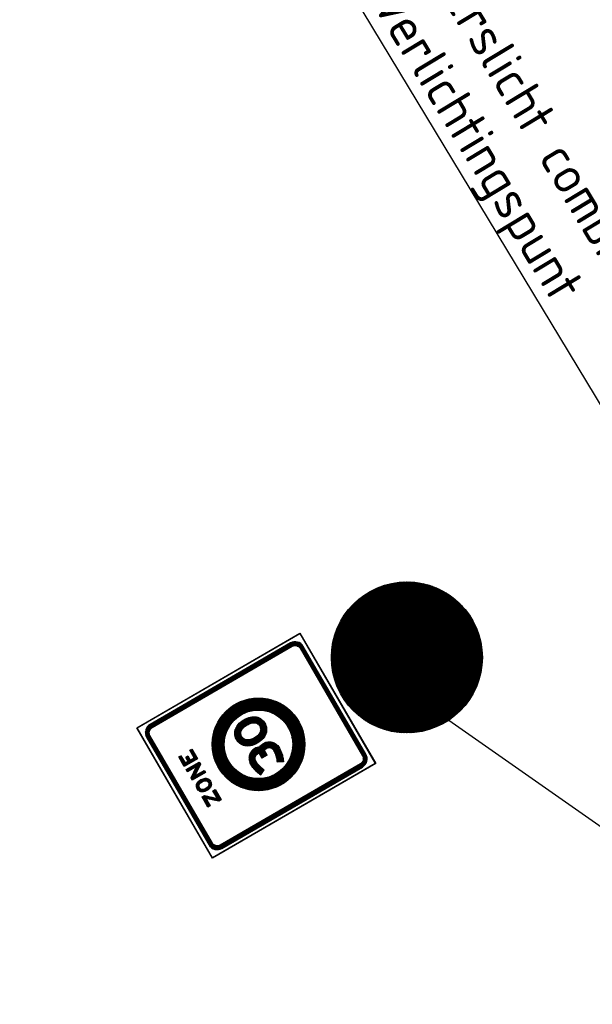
# Model space of a CAD drawing. Header units: metres. Extents: x 197458 to 198063, y 355297 to 355533.
# Tile 7 of 16: x 197515 to 197522.58, y 355348.26 to 355361.3. Entities that reach past the tile are written whole.
import ezdxf
from ezdxf import colors
from ezdxf.entities.mleader import LeaderData, LeaderLine
from ezdxf.math import Vec2, Vec3

# ---------------------------------------------------------------- set-up
doc = ezdxf.new("R2010")
doc.units = ezdxf.units.M
doc.layers.add('X-XX-AL-T25', color=7, linetype='Continuous', lineweight=25)
doc.layers.add('Z_WEG_Z_VERKEERSB', color=7, linetype='Continuous')
doc.styles.add('NLCS-ISO-M200-T25', font='NLCS-ISO.ttf', dxfattribs={"height": 0.5})
pattern_1 = [(120.1086067, (197772.341971, 355454.606232), (-0.01081345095, -0.00627050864), [])]

# ---------------------------------------------------------------- blocks, each defined once
blk = doc.blocks.new('*X32')
at = {"color": 0}
for p, q in [((1.3256, 0.4625), (1.7055, 0.4625)), ((1.3416, 0.4688), (1.6895, 0.4688)), ((1.3594, 0.475), (1.6717, 0.475)), ((1.3799, 0.4813), (1.6512, 0.4813)), ((1.4045, 0.4875), (1.6267, 0.4875)), ((1.4367, 0.4938), (1.5944, 0.4938)), ((1.2074, 0.3937), (1.8237, 0.3937)), ((1.2156, 0.4), (1.8156, 0.4)), ((1.2241, 0.4062), (1.807, 0.4062)), ((1.233, 0.4125), (1.7981, 0.4125)), ((1.2423, 0.4188), (1.7888, 0.4188)), ((1.2522, 0.425), (1.7789, 0.425)), ((1.2625, 0.4313), (1.7686, 0.4313)), ((1.2735, 0.4375), (1.7576, 0.4375)), ((1.2852, 0.4437), (1.746, 0.4437)), ((1.2976, 0.45), (1.7335, 0.45)), ((1.311, 0.4562), (1.7201, 0.4562)), ((1.141, 0.3312), (1.3426, 0.3312)), ((1.1466, 0.3375), (1.3551, 0.3375)), ((1.1525, 0.3438), (1.3693, 0.3438)), ((1.1585, 0.35), (1.3852, 0.35)), ((1.1647, 0.3563), (1.4035, 0.3563)), ((1.1712, 0.3625), (1.4262, 0.3625)), ((1.1779, 0.3688), (1.4578, 0.3688)), ((1.1848, 0.375), (1.8463, 0.375)), ((1.1921, 0.3812), (1.839, 0.3812)), ((1.1996, 0.3875), (1.8315, 0.3875)), ((1.5702, 0.3688), (1.8532, 0.3688)), ((1.6018, 0.3625), (1.8599, 0.3625)), ((1.6245, 0.3563), (1.8664, 0.3563)), ((1.6428, 0.35), (1.8726, 0.35)), ((1.6587, 0.3438), (1.8786, 0.3438)), ((1.6723, 0.3375), (1.8845, 0.3375)), ((1.6854, 0.3312), (1.8901, 0.3312)), ((1.09, 0.2625), (1.2488, 0.2625)), ((1.0939, 0.2687), (1.2553, 0.2687)), ((1.098, 0.275), (1.2618, 0.275)), ((1.1022, 0.2812), (1.2689, 0.2812)), ((1.1065, 0.2875), (1.2761, 0.2875)), ((1.1109, 0.2938), (1.284, 0.2938)), ((1.1156, 0.3), (1.2921, 0.3)), ((1.1203, 0.3063), (1.301, 0.3063)), ((1.1252, 0.3125), (1.3102, 0.3125)), ((1.1303, 0.3187), (1.3201, 0.3187)), ((1.1356, 0.325), (1.331, 0.325)), ((1.6967, 0.325), (1.8955, 0.325)), ((1.7079, 0.3187), (1.9008, 0.3187)), ((1.7174, 0.3125), (1.9059, 0.3125)), ((1.7269, 0.3063), (1.9108, 0.3063)), ((1.729, 0.2625), (1.9411, 0.2625)), ((1.7352, 0.2687), (1.9372, 0.2687)), ((1.7356, 0.3), (1.9156, 0.3)), ((1.7415, 0.275), (1.9331, 0.275)), ((1.7437, 0.2938), (1.9202, 0.2938)), ((1.7477, 0.2812), (1.929, 0.2812)), ((1.7518, 0.2875), (1.9246, 0.2875)), ((1.0573, 0.2), (1.1989, 0.2)), ((1.0601, 0.2062), (1.2029, 0.2062)), ((1.063, 0.2125), (1.2072, 0.2125)), ((1.0659, 0.2188), (1.2116, 0.2188)), ((1.069, 0.225), (1.2163, 0.225)), ((1.0722, 0.2313), (1.2211, 0.2313)), ((1.0756, 0.2375), (1.2261, 0.2375)), ((1.079, 0.2437), (1.2315, 0.2437)), ((1.0825, 0.25), (1.2369, 0.25)), ((1.0862, 0.2562), (1.2429, 0.2562)), ((1.6665, 0.2), (1.7625, 0.2)), ((1.6727, 0.2062), (1.7687, 0.2062)), ((1.679, 0.2125), (1.775, 0.2125)), ((1.6852, 0.2188), (1.7812, 0.2188)), ((1.6915, 0.225), (1.7875, 0.225)), ((1.6977, 0.2313), (1.7937, 0.2313)), ((1.704, 0.2375), (1.8, 0.2375)), ((1.7102, 0.2437), (1.9521, 0.2437)), ((1.7165, 0.25), (1.9486, 0.25)), ((1.7227, 0.2562), (1.9449, 0.2562)), ((1.8018, 0.2375), (1.9555, 0.2375)), ((1.8067, 0.2313), (1.9589, 0.2313)), ((1.8115, 0.225), (1.9621, 0.225)), ((1.8163, 0.2188), (1.9652, 0.2188)), ((1.8207, 0.2125), (1.9682, 0.2125)), ((1.8248, 0.2062), (1.971, 0.2062)), ((1.8289, 0.2), (1.9738, 0.2)), ((1.0331, 0.1313), (1.1646, 0.1313)), ((1.0348, 0.1375), (1.167, 0.1375)), ((1.0367, 0.1437), (1.1695, 0.1437)), ((1.0386, 0.15), (1.1723, 0.15)), ((1.0406, 0.1562), (1.175, 0.1562)), ((1.0427, 0.1625), (1.178, 0.1625)), ((1.0449, 0.1688), (1.1811, 0.1688)), ((1.0472, 0.175), (1.1843, 0.175)), ((1.0496, 0.1812), (1.1877, 0.1812)), ((1.052, 0.1875), (1.1913, 0.1875)), ((1.0546, 0.1938), (1.195, 0.1938)), ((1.5977, 0.1313), (1.6937, 0.1313)), ((1.604, 0.1375), (1.7, 0.1375)), ((1.6102, 0.1437), (1.7062, 0.1437)), ((1.6165, 0.15), (1.7125, 0.15)), ((1.6227, 0.1562), (1.7187, 0.1562)), ((1.629, 0.1625), (1.725, 0.1625)), ((1.6352, 0.1688), (1.7312, 0.1688)), ((1.6415, 0.175), (1.7375, 0.175)), ((1.6477, 0.1812), (1.7437, 0.1812)), ((1.654, 0.1875), (1.75, 0.1875)), ((1.6602, 0.1938), (1.7562, 0.1938)), ((1.833, 0.1938), (1.9765, 0.1938)), ((1.8366, 0.1875), (1.9791, 0.1875)), ((1.84, 0.1812), (1.9815, 0.1812)), ((1.8435, 0.175), (1.9839, 0.175)), ((1.8469, 0.1688), (1.9862, 0.1688)), ((1.8498, 0.1625), (1.9884, 0.1625)), ((1.8527, 0.1562), (1.9905, 0.1562)), ((1.8555, 0.15), (1.9925, 0.15)), ((1.8584, 0.1437), (1.9944, 0.1437)), ((1.8609, 0.1375), (1.9963, 0.1375)), ((1.8633, 0.1313), (1.998, 0.1313)), ((1.0203, 0.0688), (1.147, 0.0688)), ((1.0212, 0.075), (1.1482, 0.075)), ((1.0222, 0.0813), (1.1496, 0.0813)), ((1.0233, 0.0875), (1.151, 0.0875)), ((1.0244, 0.0938), (1.1526, 0.0938)), ((1.0257, 0.1), (1.1543, 0.1)), ((1.027, 0.1062), (1.1561, 0.1062)), ((1.0284, 0.1125), (1.158, 0.1125)), ((1.0299, 0.1187), (1.1601, 0.1187)), ((1.0314, 0.125), (1.1622, 0.125)), ((1.5352, 0.0688), (1.6312, 0.0688)), ((1.5415, 0.075), (1.6375, 0.075)), ((1.5477, 0.0813), (1.6437, 0.0813)), ((1.554, 0.0875), (1.65, 0.0875)), ((1.5602, 0.0938), (1.6562, 0.0938)), ((1.5665, 0.1), (1.6625, 0.1)), ((1.5727, 0.1062), (1.6687, 0.1062)), ((1.579, 0.1125), (1.675, 0.1125)), ((1.5852, 0.1187), (1.6812, 0.1187)), ((1.5915, 0.125), (1.6875, 0.125)), ((1.8657, 0.125), (1.9997, 0.125)), ((1.8678, 0.1187), (2.0012, 0.1187)), ((1.8699, 0.1125), (2.0027, 0.1125)), ((1.8719, 0.1062), (2.0041, 0.1062)), ((1.8736, 0.1), (2.0055, 0.1)), ((1.8753, 0.0938), (2.0067, 0.0938)), ((1.8769, 0.0875), (2.0078, 0.0875)), ((1.8783, 0.0813), (2.0089, 0.0813)), ((1.8798, 0.075), (2.0099, 0.075)), ((1.881, 0.0688), (2.0108, 0.0688)), ((1.0156, 0.0063), (1.1406, 0.0063)), ((1.0156, 0), (1.1405, 0)), ((1.0157, 0.0125), (1.1408, 0.0125)), ((1.0159, 0.0187), (1.141, 0.0187)), ((1.0162, 0.025), (1.1414, 0.025)), ((1.0165, 0.0312), (1.1419, 0.0312)), ((1.017, 0.0375), (1.1424, 0.0375)), ((1.0175, 0.0437), (1.1432, 0.0437)), ((1.0181, 0.05), (1.1439, 0.05)), ((1.0187, 0.0563), (1.1448, 0.0563)), ((1.0195, 0.0625), (1.1459, 0.0625)), ((1.4665, 0), (1.5625, 0)), ((1.4727, 0.0063), (1.5687, 0.0063)), ((1.479, 0.0125), (1.575, 0.0125)), ((1.4852, 0.0187), (1.5812, 0.0187)), ((1.4915, 0.025), (1.5875, 0.025)), ((1.4977, 0.0312), (1.5937, 0.0312)), ((1.504, 0.0375), (1.6, 0.0375)), ((1.5102, 0.0437), (1.6062, 0.0437)), ((1.5165, 0.05), (1.6125, 0.05)), ((1.5227, 0.0563), (1.6187, 0.0563)), ((1.529, 0.0625), (1.625, 0.0625)), ((1.8821, 0.0625), (2.0116, 0.0625)), ((1.8831, 0.0563), (2.0124, 0.0563)), ((1.884, 0.05), (2.013, 0.05)), ((1.8848, 0.0437), (2.0136, 0.0437)), ((1.8855, 0.0375), (2.0141, 0.0375)), ((1.8861, 0.0312), (2.0146, 0.0312)), ((1.8865, 0.025), (2.0149, 0.025)), ((1.887, 0.0187), (2.0152, 0.0187)), ((1.8872, 0.0125), (2.0154, 0.0125)), ((1.8873, 0.0063), (2.0155, 0.0063)), ((1.8875, 0), (2.0156, 0)), ((1.0156, -0.0063), (1.1406, -0.0063)), ((1.0157, -0.0125), (1.1408, -0.0125)), ((1.0159, -0.0187), (1.1409, -0.0187)), ((1.0162, -0.025), (1.1414, -0.025)), ((1.0165, -0.0312), (1.1418, -0.0312)), ((1.017, -0.0375), (1.1423, -0.0375)), ((1.0175, -0.0437), (1.143, -0.0437)), ((1.0181, -0.05), (1.1438, -0.05)), ((1.0187, -0.0563), (1.1446, -0.0563)), ((1.0195, -0.0625), (1.1457, -0.0625)), ((1.404, -0.0625), (1.5, -0.0625)), ((1.4102, -0.0563), (1.5062, -0.0563)), ((1.4165, -0.05), (1.5125, -0.05)), ((1.4227, -0.0437), (1.5187, -0.0437)), ((1.429, -0.0375), (1.525, -0.0375)), ((1.4352, -0.0312), (1.5312, -0.0312)), ((1.4415, -0.025), (1.5375, -0.025)), ((1.4477, -0.0187), (1.5437, -0.0187)), ((1.454, -0.0125), (1.55, -0.0125)), ((1.4602, -0.0063), (1.5562, -0.0063)), ((1.8822, -0.0625), (2.0116, -0.0625)), ((1.8833, -0.0563), (2.0124, -0.0563)), ((1.8841, -0.05), (2.013, -0.05)), ((1.8849, -0.0437), (2.0136, -0.0437)), ((1.8857, -0.0375), (2.0141, -0.0375)), ((1.8861, -0.0312), (2.0146, -0.0312)), ((1.8866, -0.025), (2.0149, -0.025)), ((1.887, -0.0187), (2.0152, -0.0187)), ((1.8872, -0.0125), (2.0154, -0.0125)), ((1.8873, -0.0063), (2.0155, -0.0063)), ((1.0203, -0.0688), (1.1468, -0.0688)), ((1.0212, -0.075), (1.1479, -0.075)), ((1.0222, -0.0813), (1.1493, -0.0813)), ((1.0233, -0.0875), (1.1507, -0.0875)), ((1.0244, -0.0938), (1.1523, -0.0938)), ((1.0257, -0.1), (1.154, -0.1)), ((1.027, -0.1062), (1.1558, -0.1062)), ((1.0284, -0.1125), (1.1577, -0.1125)), ((1.0299, -0.1187), (1.1598, -0.1187)), ((1.0314, -0.125), (1.1618, -0.125)), ((1.3415, -0.125), (1.4375, -0.125)), ((1.3477, -0.1187), (1.4437, -0.1187)), ((1.354, -0.1125), (1.45, -0.1125)), ((1.3602, -0.1062), (1.4562, -0.1062)), ((1.3665, -0.1), (1.4625, -0.1)), ((1.3727, -0.0938), (1.4687, -0.0938)), ((1.379, -0.0875), (1.475, -0.0875)), ((1.3852, -0.0813), (1.4812, -0.0813)), ((1.3915, -0.075), (1.4875, -0.075)), ((1.3977, -0.0688), (1.4937, -0.0688)), ((1.8661, -0.125), (1.9997, -0.125)), ((1.8682, -0.1187), (2.0012, -0.1187)), ((1.8702, -0.1125), (2.0027, -0.1125)), ((1.8722, -0.1062), (2.0041, -0.1062)), ((1.8739, -0.1), (2.0055, -0.1)), ((1.8756, -0.0938), (2.0067, -0.0938)), ((1.8772, -0.0875), (2.0078, -0.0875)), ((1.8786, -0.0813), (2.0089, -0.0813)), ((1.88, -0.075), (2.0099, -0.075)), ((1.8812, -0.0688), (2.0108, -0.0688)), ((1.0331, -0.1313), (1.1642, -0.1313)), ((1.0348, -0.1375), (1.1666, -0.1375)), ((1.0367, -0.1437), (1.169, -0.1437)), ((1.0386, -0.15), (1.1719, -0.15)), ((1.0406, -0.1562), (1.1747, -0.1562)), ((1.0427, -0.1625), (1.1776, -0.1625)), ((1.0449, -0.1688), (1.1805, -0.1688)), ((1.0472, -0.175), (1.1839, -0.175)), ((1.0496, -0.1812), (1.1873, -0.1812)), ((1.052, -0.1875), (1.1908, -0.1875)), ((1.0546, -0.1938), (1.1942, -0.1938)), ((1.2727, -0.1938), (1.3687, -0.1938)), ((1.279, -0.1875), (1.375, -0.1875)), ((1.2852, -0.1812), (1.3812, -0.1812)), ((1.2915, -0.175), (1.3875, -0.175)), ((1.2977, -0.1688), (1.3937, -0.1688)), ((1.304, -0.1625), (1.4, -0.1625)), ((1.3102, -0.1562), (1.4062, -0.1562)), ((1.3165, -0.15), (1.4125, -0.15)), ((1.3227, -0.1437), (1.4187, -0.1437)), ((1.329, -0.1375), (1.425, -0.1375)), ((1.3352, -0.1313), (1.4312, -0.1313)), ((1.8337, -0.1938), (1.9765, -0.1938)), ((1.8373, -0.1875), (1.9791, -0.1875)), ((1.8408, -0.1812), (1.9815, -0.1812)), ((1.8442, -0.175), (1.9839, -0.175)), ((1.8473, -0.1688), (1.9862, -0.1688)), ((1.8505, -0.1625), (1.9884, -0.1625)), ((1.8534, -0.1562), (1.9905, -0.1562)), ((1.8561, -0.15), (1.9925, -0.15)), ((1.8589, -0.1437), (1.9944, -0.1437)), ((1.8613, -0.1375), (1.9963, -0.1375)), ((1.8638, -0.1313), (1.998, -0.1313)), ((1.0573, -0.2), (1.1983, -0.2)), ((1.0601, -0.2062), (1.2024, -0.2062)), ((1.063, -0.2125), (1.2065, -0.2125)), ((1.0659, -0.2188), (1.2108, -0.2188)), ((1.069, -0.225), (1.2156, -0.225)), ((1.0722, -0.2313), (1.2205, -0.2313)), ((1.0756, -0.2375), (1.2253, -0.2375)), ((1.079, -0.2437), (1.3187, -0.2437)), ((1.0825, -0.25), (1.3125, -0.25)), ((1.0862, -0.2562), (1.3062, -0.2562)), ((1.229, -0.2375), (1.325, -0.2375)), ((1.2352, -0.2313), (1.3312, -0.2313)), ((1.2415, -0.225), (1.3375, -0.225)), ((1.2477, -0.2188), (1.3437, -0.2188)), ((1.254, -0.2125), (1.35, -0.2125)), ((1.2602, -0.2062), (1.3562, -0.2062)), ((1.2665, -0.2), (1.3625, -0.2)), ((1.7861, -0.2562), (1.9449, -0.2562)), ((1.7919, -0.25), (1.9486, -0.25)), ((1.7973, -0.2437), (1.9521, -0.2437)), ((1.8027, -0.2375), (1.9555, -0.2375)), ((1.8076, -0.2313), (1.9589, -0.2313)), ((1.8125, -0.225), (1.9621, -0.225)), ((1.8171, -0.2188), (1.9652, -0.2188)), ((1.8215, -0.2125), (1.9682, -0.2125)), ((1.8257, -0.2062), (1.971, -0.2062)), ((1.8297, -0.2), (1.9738, -0.2)), ((1.09, -0.2625), (1.3, -0.2625)), ((1.0939, -0.2687), (1.2937, -0.2687)), ((1.098, -0.275), (1.2875, -0.275)), ((1.1022, -0.2812), (1.2812, -0.2812)), ((1.1065, -0.2875), (1.275, -0.2875)), ((1.1109, -0.2938), (1.2829, -0.2938)), ((1.1156, -0.3), (1.291, -0.3)), ((1.1203, -0.3063), (1.2994, -0.3063)), ((1.1252, -0.3125), (1.3089, -0.3125)), ((1.1303, -0.3187), (1.3184, -0.3187)), ((1.1356, -0.325), (1.3293, -0.325)), ((1.6988, -0.325), (1.8955, -0.325)), ((1.7095, -0.3187), (1.9008, -0.3187)), ((1.7194, -0.3125), (1.9059, -0.3125)), ((1.7285, -0.3063), (1.9108, -0.3063)), ((1.7373, -0.3), (1.9156, -0.3)), ((1.7453, -0.2938), (1.9202, -0.2938)), ((1.753, -0.2875), (1.9246, -0.2875)), ((1.7602, -0.2812), (1.929, -0.2812)), ((1.7672, -0.275), (1.9331, -0.275)), ((1.7738, -0.2687), (1.9372, -0.2687)), ((1.7801, -0.2625), (1.9411, -0.2625)), ((1.141, -0.3312), (1.3407, -0.3312)), ((1.1466, -0.3375), (1.3534, -0.3375)), ((1.1525, -0.3438), (1.3671, -0.3438)), ((1.1585, -0.35), (1.3825, -0.35)), ((1.1647, -0.3563), (1.4004, -0.3563)), ((1.1712, -0.3625), (1.4218, -0.3625)), ((1.1779, -0.3688), (1.4517, -0.3688)), ((1.1848, -0.375), (1.8463, -0.375)), ((1.1921, -0.3812), (1.839, -0.3812)), ((1.1996, -0.3875), (1.8315, -0.3875)), ((1.5763, -0.3688), (1.8532, -0.3688)), ((1.6061, -0.3625), (1.8599, -0.3625)), ((1.6276, -0.3563), (1.8664, -0.3563)), ((1.6455, -0.35), (1.8726, -0.35)), ((1.6611, -0.3438), (1.8786, -0.3438)), ((1.675, -0.3375), (1.8845, -0.3375)), ((1.6875, -0.3312), (1.8901, -0.3312)), ((1.2074, -0.3937), (1.8237, -0.3937)), ((1.2156, -0.4), (1.8156, -0.4)), ((1.2241, -0.4062), (1.807, -0.4062)), ((1.233, -0.4125), (1.7981, -0.4125)), ((1.2423, -0.4188), (1.7888, -0.4188)), ((1.2522, -0.425), (1.7789, -0.425)), ((1.2625, -0.4313), (1.7686, -0.4313)), ((1.2735, -0.4375), (1.7576, -0.4375)), ((1.2852, -0.4437), (1.746, -0.4437)), ((1.2976, -0.45), (1.7335, -0.45)), ((1.311, -0.4562), (1.7201, -0.4562)), ((1.3256, -0.4625), (1.7055, -0.4625)), ((1.3416, -0.4688), (1.6895, -0.4688)), ((1.3594, -0.475), (1.6717, -0.475)), ((1.3799, -0.4813), (1.6512, -0.4813)), ((1.4045, -0.4875), (1.6267, -0.4875)), ((1.4367, -0.4938), (1.5944, -0.4938)), ((1.5154, -0.5), (1.5157, -0.5))]:
    blk.add_line(p, q, dxfattribs=at)

msp = doc.modelspace()

# ---------------------------------------------------------------- hatches: boundary and pattern name
at = {"layer": 'Z_WEG_Z_VERKEERSB'}
h = msp.add_hatch(dxfattribs=at)
h.set_pattern_fill('LINE', color=170, scale=0.1, angle=120.1086, style=0)
h.set_pattern_definition([(120.1086, (197521.646518, 355350.232833), (-0.01081345, -0.00627051), [])])
h.paths.add_polyline_path([(197519.619, 355352.307), (197519.646, 355352.282), (197519.675, 355352.259), (197519.705, 355352.238), (197519.735, 355352.217), (197519.767, 355352.199), (197519.799, 355352.182), (197519.832, 355352.167), (197519.866, 355352.153), (197519.901, 355352.141), (197519.937, 355352.131), (197519.972, 355352.122), (197520.009, 355352.115), (197520.045, 355352.11), (197520.081, 355352.107), (197520.117, 355352.106), (197520.154, 355352.106), (197520.191, 355352.108), (197520.227, 355352.112), (197520.264, 355352.118), (197520.3, 355352.126), (197520.335, 355352.135), (197520.37, 355352.146), (197520.404, 355352.158), (197520.438, 355352.173), (197520.471, 355352.189), (197520.503, 355352.207), (197520.535, 355352.226), (197520.565, 355352.247), (197520.594, 355352.269), (197520.622, 355352.292), (197520.649, 355352.317), (197520.674, 355352.343), (197520.699, 355352.37), (197520.722, 355352.399), (197520.755, 355352.445), (197520.784, 355352.494), (197520.809, 355352.544), (197520.83, 355352.596), (197519.392, 355352.978), (197519.385, 355352.923), (197519.381, 355352.867), (197519.383, 355352.81), (197519.388, 355352.754), (197519.394, 355352.717), (197519.401, 355352.681), (197519.411, 355352.646), (197519.421, 355352.611), (197519.434, 355352.577), (197519.448, 355352.543), (197519.465, 355352.51), (197519.482, 355352.478), (197519.502, 355352.447), (197519.522, 355352.416), (197519.544, 355352.387), (197519.568, 355352.359), (197519.592, 355352.332)])
h.paths.add_polyline_path([(197519.427, 355353.11), (197520.865, 355352.727), (197520.872, 355352.783), (197520.876, 355352.839), (197520.874, 355352.895), (197520.869, 355352.952), (197520.863, 355352.988), (197520.856, 355353.024), (197520.846, 355353.06), (197520.835, 355353.094), (197520.823, 355353.128), (197520.809, 355353.162), (197520.792, 355353.195), (197520.775, 355353.227), (197520.755, 355353.259), (197520.735, 355353.289), (197520.713, 355353.318), (197520.689, 355353.346), (197520.665, 355353.373), (197520.638, 355353.399), (197520.611, 355353.423), (197520.582, 355353.446), (197520.552, 355353.468), (197520.521, 355353.488), (197520.49, 355353.507), (197520.458, 355353.524), (197520.425, 355353.539), (197520.391, 355353.552), (197520.356, 355353.564), (197520.32, 355353.575), (197520.285, 355353.583), (197520.248, 355353.59), (197520.212, 355353.595), (197520.176, 355353.598), (197520.14, 355353.6), (197520.103, 355353.599), (197520.066, 355353.597), (197520.03, 355353.593), (197519.993, 355353.587), (197519.957, 355353.58), (197519.922, 355353.571), (197519.887, 355353.56), (197519.853, 355353.547), (197519.819, 355353.533), (197519.786, 355353.517), (197519.754, 355353.499), (197519.722, 355353.48), (197519.692, 355353.459), (197519.663, 355353.437), (197519.635, 355353.414), (197519.608, 355353.389), (197519.583, 355353.363), (197519.558, 355353.335), (197519.535, 355353.306), (197519.502, 355353.26), (197519.473, 355353.212), (197519.448, 355353.162)])
h = msp.add_hatch(dxfattribs=at)
h.set_pattern_fill('LINE', color=256, scale=0.1, angle=120.1086, style=0)
h.set_pattern_definition(pattern_1)
h.paths.add_polyline_path([(197516.723, 355351.968), (197516.704, 355351.954), (197516.687, 355351.936), (197516.674, 355351.915), (197516.665, 355351.892), (197516.661, 355351.868), (197516.662, 355351.843), (197516.668, 355351.82), (197516.678, 355351.797), (197517.506, 355350.37), (197517.52, 355350.35), (197517.538, 355350.334), (197517.559, 355350.321), (197517.582, 355350.312), (197517.606, 355350.308), (197517.63, 355350.309), (197517.654, 355350.315), (197517.676, 355350.325), (197519.536, 355351.403), (197519.556, 355351.418), (197519.573, 355351.435), (197519.586, 355351.456), (197519.594, 355351.479), (197519.598, 355351.504), (197519.598, 355351.528), (197519.592, 355351.552), (197519.582, 355351.574), (197518.754, 355353.001), (197518.74, 355353.021), (197518.722, 355353.038), (197518.701, 355353.051), (197518.678, 355353.059), (197518.654, 355353.063), (197518.629, 355353.062), (197518.606, 355353.057), (197518.583, 355353.047)])
h.paths.add_polyline_path([(197519.539, 355351.549), (197519.545, 355351.536), (197519.548, 355351.521), (197519.548, 355351.507), (197519.546, 355351.492), (197519.541, 355351.478), (197519.533, 355351.466), (197519.523, 355351.455), (197519.511, 355351.447), (197517.651, 355350.368), (197517.638, 355350.362), (197517.624, 355350.359), (197517.609, 355350.358), (197517.595, 355350.36), (197517.581, 355350.366), (197517.568, 355350.373), (197517.557, 355350.383), (197517.549, 355350.395), (197516.721, 355351.822), (197516.715, 355351.836), (197516.712, 355351.85), (197516.711, 355351.865), (197516.714, 355351.879), (197516.719, 355351.893), (197516.727, 355351.906), (197516.737, 355351.916), (197516.749, 355351.925), (197518.608, 355353.004), (197518.622, 355353.01), (197518.636, 355353.013), (197518.651, 355353.013), (197518.665, 355353.011), (197518.679, 355353.006), (197518.692, 355352.998), (197518.702, 355352.988), (197518.711, 355352.976)], flags=16)
h.paths.add_polyline_path([(197517.105, 355351.537), (197517.133, 355351.553), (197517.189, 355351.457), (197517.228, 355351.479), (197517.196, 355351.534), (197517.224, 355351.551), (197517.256, 355351.495), (197517.306, 355351.524), (197517.249, 355351.624), (197517.276, 355351.64), (197517.35, 355351.512), (197517.177, 355351.412)], flags=0)
h.paths.add_polyline_path([(197517.203, 355351.368), (197517.376, 355351.468), (197517.392, 355351.44), (197517.317, 355351.287), (197517.44, 355351.358), (197517.456, 355351.33), (197517.283, 355351.229), (197517.266, 355351.259), (197517.339, 355351.408), (197517.219, 355351.339)], flags=0)
h.paths.add_polyline_path([(197517.413, 355351.006), (197517.445, 355351.024), (197517.617, 355350.987), (197517.557, 355351.089), (197517.586, 355351.106), (197517.666, 355350.968), (197517.633, 355350.949), (197517.462, 355350.987), (197517.519, 355350.889), (197517.49, 355350.872)], flags=0)
h.paths.add_polyline_path([(197517.497, 355351.199), (197517.502, 355351.188), (197517.503, 355351.175), (197517.502, 355351.161), (197517.494, 355351.147), (197517.481, 355351.133), (197517.462, 355351.12), (197517.441, 355351.11), (197517.431, 355351.107), (197517.423, 355351.106), (197517.408, 355351.106), (197517.395, 355351.111), (197517.385, 355351.119), (197517.378, 355351.128), (197517.373, 355351.139), (197517.371, 355351.152), (197517.372, 355351.166), (197517.379, 355351.179), (197517.385, 355351.187), (197517.393, 355351.194), (197517.412, 355351.208), (197517.433, 355351.217), (197517.452, 355351.222), (197517.467, 355351.221), (197517.48, 355351.216), (197517.49, 355351.208)], flags=0)
h.paths.add_polyline_path([(197517.525, 355351.215), (197517.532, 355351.2), (197517.535, 355351.182), (197517.536, 355351.17), (197517.534, 355351.158), (197517.53, 355351.145), (197517.524, 355351.133), (197517.504, 355351.11), (197517.492, 355351.1), (197517.477, 355351.092), (197517.448, 355351.079), (197517.433, 355351.075), (197517.42, 355351.073), (197517.396, 355351.076), (197517.385, 355351.08), (197517.375, 355351.086), (197517.36, 355351.098), (197517.349, 355351.112), (197517.342, 355351.127), (197517.339, 355351.146), (197517.338, 355351.157), (197517.34, 355351.17), (197517.35, 355351.194), (197517.369, 355351.217), (197517.382, 355351.227), (197517.396, 355351.236), (197517.426, 355351.248), (197517.454, 355351.254), (197517.467, 355351.254), (197517.479, 355351.252), (197517.491, 355351.247), (197517.501, 355351.241), (197517.515, 355351.228)], flags=0)
h = msp.add_hatch(dxfattribs=at)
h.set_pattern_fill('LINE', color=10, scale=0.1, angle=120.1086, style=0)
h.set_pattern_definition(pattern_1)
edge = h.paths.add_edge_path()
edge.add_arc((197518.16, 355351.703), 0.614, 0, 360)
edge = h.paths.add_edge_path(flags=17)
edge.add_arc((197518.16, 355351.703), 0.454, 0, 360)
h = msp.add_hatch(dxfattribs=at)
h.set_pattern_fill('LINE', color=256, scale=0.1, angle=120.1086, style=0)
h.set_pattern_definition(pattern_1)
h.paths.add_polyline_path([(197517.943, 355351.697), (197517.96, 355351.69), (197517.977, 355351.685), (197517.994, 355351.682), (197518.013, 355351.681), (197518.032, 355351.682), (197518.054, 355351.685), (197518.076, 355351.69), (197518.099, 355351.698), (197518.122, 355351.707), (197518.144, 355351.718), (197518.166, 355351.732), (197518.187, 355351.748), (197518.206, 355351.764), (197518.221, 355351.781), (197518.234, 355351.797), (197518.244, 355351.813), (197518.252, 355351.828), (197518.259, 355351.844), (197518.264, 355351.861), (197518.267, 355351.88), (197518.268, 355351.9), (197518.267, 355351.919), (197518.264, 355351.937), (197518.259, 355351.954), (197518.253, 355351.97), (197518.246, 355351.984), (197518.237, 355351.998), (197518.227, 355352.011), (197518.215, 355352.023), (197518.201, 355352.034), (197518.185, 355352.045), (197518.168, 355352.055), (197518.149, 355352.062), (197518.131, 355352.067), (197518.112, 355352.07), (197518.094, 355352.07), (197518.075, 355352.069), (197518.055, 355352.065), (197518.033, 355352.059), (197518.01, 355352.05), (197517.986, 355352.04), (197517.964, 355352.027), (197517.942, 355352.014), (197517.922, 355351.999), (197517.905, 355351.983), (197517.89, 355351.967), (197517.877, 355351.95), (197517.867, 355351.933), (197517.858, 355351.915), (197517.852, 355351.897), (197517.848, 355351.879), (197517.846, 355351.86), (197517.846, 355351.842), (197517.848, 355351.824), (197517.851, 355351.807), (197517.857, 355351.791), (197517.863, 355351.775), (197517.871, 355351.761), (197517.88, 355351.749), (197517.89, 355351.737), (197517.9, 355351.726), (197517.913, 355351.715), (197517.927, 355351.705)])
h.paths.add_polyline_path([(197517.966, 355351.776), (197517.949, 355351.79), (197517.938, 355351.806), (197517.93, 355351.824), (197517.927, 355351.839), (197517.926, 355351.864), (197517.933, 355351.886), (197517.943, 355351.903), (197517.951, 355351.914), (197517.961, 355351.925), (197517.979, 355351.941), (197518.009, 355351.961), (197518.031, 355351.973), (197518.064, 355351.985), (197518.084, 355351.989), (197518.108, 355351.99), (197518.129, 355351.987), (197518.146, 355351.978), (197518.162, 355351.965), (197518.175, 355351.948), (197518.185, 355351.924), (197518.189, 355351.905), (197518.188, 355351.885), (197518.182, 355351.864), (197518.17, 355351.843), (197518.157, 355351.827), (197518.146, 355351.818), (197518.134, 355351.808), (197518.114, 355351.794), (197518.081, 355351.777), (197518.06, 355351.768), (197518.039, 355351.764), (197518.018, 355351.761), (197517.995, 355351.763), (197517.981, 355351.768)], flags=16)
h = msp.add_hatch(dxfattribs=at)
h.set_pattern_fill('LINE', color=256, scale=0.1, angle=120.1086, style=0)
h.set_pattern_definition(pattern_1)
h.paths.add_polyline_path([(197518.042, 355351.562), (197518.038, 355351.547), (197518.036, 355351.531), (197518.035, 355351.515), (197518.036, 355351.499), (197518.039, 355351.485), (197518.044, 355351.472), (197518.049, 355351.458), (197518.062, 355351.432), (197518.079, 355351.406), (197518.1, 355351.379), (197518.123, 355351.354), (197518.134, 355351.343), (197518.144, 355351.334), (197518.153, 355351.327), (197518.161, 355351.32), (197518.168, 355351.315), (197518.174, 355351.31), (197518.179, 355351.307), (197518.183, 355351.304), (197518.191, 355351.298), (197518.236, 355351.365), (197518.226, 355351.372), (197518.221, 355351.376), (197518.213, 355351.382), (197518.204, 355351.389), (197518.193, 355351.399), (197518.169, 355351.421), (197518.148, 355351.446), (197518.139, 355351.459), (197518.131, 355351.471), (197518.125, 355351.483), (197518.121, 355351.493), (197518.118, 355351.503), (197518.116, 355351.512), (197518.115, 355351.522), (197518.116, 355351.532), (197518.119, 355351.542), (197518.124, 355351.551), (197518.129, 355351.56), (197518.136, 355351.567), (197518.143, 355351.574), (197518.164, 355351.589), (197518.204, 355351.52), (197518.273, 355351.561), (197518.239, 355351.62), (197518.243, 355351.626), (197518.25, 355351.634), (197518.258, 355351.641), (197518.267, 355351.647), (197518.276, 355351.651), (197518.285, 355351.654), (197518.295, 355351.656), (197518.305, 355351.656), (197518.315, 355351.656), (197518.325, 355351.653), (197518.335, 355351.649), (197518.343, 355351.644), (197518.35, 355351.638), (197518.357, 355351.63), (197518.364, 355351.621), (197518.371, 355351.61), (197518.377, 355351.597), (197518.384, 355351.583), (197518.395, 355351.552), (197518.403, 355351.521), (197518.406, 355351.506), (197518.408, 355351.494), (197518.409, 355351.485), (197518.409, 355351.479), (197518.411, 355351.466), (197518.491, 355351.472), (197518.49, 355351.482), (197518.49, 355351.487), (197518.489, 355351.493), (197518.488, 355351.5), (197518.487, 355351.509), (197518.485, 355351.52), (197518.483, 355351.531), (197518.48, 355351.545), (197518.476, 355351.56), (197518.466, 355351.592), (197518.453, 355351.623), (197518.439, 355351.651), (197518.423, 355351.675), (197518.414, 355351.686), (197518.404, 355351.697), (197518.393, 355351.706), (197518.38, 355351.715), (197518.366, 355351.723), (197518.352, 355351.729), (197518.337, 355351.733), (197518.322, 355351.736), (197518.306, 355351.737), (197518.29, 355351.736), (197518.274, 355351.734), (197518.257, 355351.73), (197518.241, 355351.724), (197518.226, 355351.716), (197518.212, 355351.707), (197518.199, 355351.696), (197518.187, 355351.684), (197518.176, 355351.671), (197518.176, 355351.67), (197518.175, 355351.67), (197518.158, 355351.668), (197518.142, 355351.663), (197518.126, 355351.657), (197518.111, 355351.649), (197518.097, 355351.64), (197518.084, 355351.629), (197518.072, 355351.617), (197518.062, 355351.604), (197518.054, 355351.59), (197518.047, 355351.576)])

# ---------------------------------------------------------------- linework, layer by layer
for p, q in [((197518.158, 355351.668), (197518.142, 355351.663)), ((197518.175, 355351.67), (197518.158, 355351.668)), ((197518.176, 355351.67), (197518.175, 355351.67)), ((197518.176, 355351.671), (197518.187, 355351.684)), ((197518.176, 355351.67), (197518.176, 355351.671)), ((197518.187, 355351.684), (197518.199, 355351.696)), ((197518.199, 355351.696), (197518.212, 355351.707)), ((197518.212, 355351.707), (197518.226, 355351.716)), ((197518.226, 355351.716), (197518.241, 355351.724)), ((197518.241, 355351.724), (197518.257, 355351.73)), ((197518.257, 355351.73), (197518.274, 355351.734)), ((197518.274, 355351.734), (197518.29, 355351.736)), ((197518.29, 355351.736), (197518.306, 355351.737)), ((197518.306, 355351.737), (197518.322, 355351.736)), ((197518.322, 355351.736), (197518.337, 355351.733)), ((197518.337, 355351.733), (197518.352, 355351.729)), ((197518.352, 355351.729), (197518.366, 355351.723)), ((197518.366, 355351.723), (197518.38, 355351.715)), ((197518.38, 355351.715), (197518.393, 355351.706)), ((197518.393, 355351.706), (197518.404, 355351.697)), ((197518.404, 355351.697), (197518.414, 355351.686)), ((197518.414, 355351.686), (197518.423, 355351.675)), ((197518.423, 355351.675), (197518.439, 355351.651)), ((197518.038, 355351.547), (197518.036, 355351.531)), ((197518.042, 355351.562), (197518.038, 355351.547)), ((197518.047, 355351.576), (197518.042, 355351.562)), ((197518.054, 355351.59), (197518.047, 355351.576)), ((197518.062, 355351.604), (197518.054, 355351.59)), ((197518.072, 355351.617), (197518.062, 355351.604)), ((197518.084, 355351.629), (197518.072, 355351.617)), ((197518.097, 355351.64), (197518.084, 355351.629)), ((197518.111, 355351.649), (197518.097, 355351.64)), ((197518.126, 355351.657), (197518.111, 355351.649)), ((197518.116, 355351.532), (197518.119, 355351.542)), ((197518.119, 355351.542), (197518.124, 355351.551)), ((197518.124, 355351.551), (197518.129, 355351.56)), ((197518.142, 355351.663), (197518.126, 355351.657)), ((197518.129, 355351.56), (197518.136, 355351.567)), ((197518.136, 355351.567), (197518.143, 355351.574)), ((197518.143, 355351.574), (197518.164, 355351.589)), ((197518.164, 355351.589), (197518.204, 355351.52)), ((197518.273, 355351.561), (197518.204, 355351.52)), ((197518.243, 355351.626), (197518.239, 355351.62)), ((197518.273, 355351.561), (197518.239, 355351.62)), ((197518.25, 355351.634), (197518.243, 355351.626)), ((197518.258, 355351.641), (197518.25, 355351.634)), ((197518.267, 355351.647), (197518.258, 355351.641)), ((197518.276, 355351.651), (197518.267, 355351.647)), ((197518.285, 355351.654), (197518.276, 355351.651)), ((197518.295, 355351.656), (197518.285, 355351.654)), ((197518.305, 355351.656), (197518.295, 355351.656)), ((197518.315, 355351.656), (197518.305, 355351.656)), ((197518.325, 355351.653), (197518.315, 355351.656)), ((197518.335, 355351.649), (197518.325, 355351.653)), ((197518.343, 355351.644), (197518.335, 355351.649)), ((197518.35, 355351.638), (197518.343, 355351.644)), ((197518.357, 355351.63), (197518.35, 355351.638)), ((197518.364, 355351.621), (197518.357, 355351.63)), ((197518.371, 355351.61), (197518.364, 355351.621)), ((197518.377, 355351.597), (197518.371, 355351.61)), ((197518.384, 355351.583), (197518.377, 355351.597)), ((197518.395, 355351.552), (197518.384, 355351.583)), ((197518.403, 355351.521), (197518.395, 355351.552)), ((197518.439, 355351.651), (197518.453, 355351.623)), ((197518.453, 355351.623), (197518.466, 355351.592)), ((197518.466, 355351.592), (197518.476, 355351.56)), ((197518.476, 355351.56), (197518.48, 355351.545)), ((197518.48, 355351.545), (197518.483, 355351.531)), ((197518.036, 355351.531), (197518.035, 355351.515)), ((197518.035, 355351.515), (197518.036, 355351.499)), ((197518.036, 355351.499), (197518.039, 355351.485)), ((197518.039, 355351.485), (197518.044, 355351.472)), ((197518.044, 355351.472), (197518.049, 355351.458)), ((197518.049, 355351.458), (197518.062, 355351.432)), ((197518.062, 355351.432), (197518.079, 355351.406)), ((197518.115, 355351.522), (197518.116, 355351.532)), ((197518.116, 355351.512), (197518.115, 355351.522)), ((197518.118, 355351.503), (197518.116, 355351.512)), ((197518.121, 355351.493), (197518.118, 355351.503)), ((197518.125, 355351.483), (197518.121, 355351.493)), ((197518.131, 355351.471), (197518.125, 355351.483)), ((197518.139, 355351.459), (197518.131, 355351.471)), ((197518.148, 355351.446), (197518.139, 355351.459)), ((197518.169, 355351.421), (197518.148, 355351.446)), ((197518.193, 355351.399), (197518.169, 355351.421)), ((197518.406, 355351.506), (197518.403, 355351.521)), ((197518.408, 355351.494), (197518.406, 355351.506)), ((197518.409, 355351.485), (197518.408, 355351.494)), ((197518.409, 355351.479), (197518.409, 355351.485)), ((197518.411, 355351.466), (197518.409, 355351.479)), ((197518.491, 355351.472), (197518.411, 355351.466)), ((197518.483, 355351.531), (197518.485, 355351.52)), ((197518.485, 355351.52), (197518.487, 355351.509)), ((197518.487, 355351.509), (197518.488, 355351.5)), ((197518.488, 355351.5), (197518.489, 355351.493)), ((197518.489, 355351.493), (197518.49, 355351.487)), ((197518.49, 355351.487), (197518.49, 355351.482)), ((197518.49, 355351.482), (197518.491, 355351.472)), ((197518.079, 355351.406), (197518.1, 355351.379)), ((197518.1, 355351.379), (197518.123, 355351.354)), ((197518.123, 355351.354), (197518.134, 355351.343)), ((197518.134, 355351.343), (197518.144, 355351.334)), ((197518.144, 355351.334), (197518.153, 355351.327)), ((197518.153, 355351.327), (197518.161, 355351.32)), ((197518.161, 355351.32), (197518.168, 355351.315)), ((197518.168, 355351.315), (197518.174, 355351.31)), ((197518.174, 355351.31), (197518.179, 355351.307)), ((197518.179, 355351.307), (197518.183, 355351.304)), ((197518.183, 355351.304), (197518.191, 355351.298)), ((197518.191, 355351.298), (197518.236, 355351.365)), ((197518.204, 355351.389), (197518.193, 355351.399)), ((197518.213, 355351.382), (197518.204, 355351.389)), ((197518.221, 355351.376), (197518.213, 355351.382)), ((197518.226, 355351.372), (197518.221, 355351.376)), ((197518.236, 355351.365), (197518.226, 355351.372))]:
    msp.add_line(p, q, dxfattribs=at)
for points in [[(197519.427, 355353.11), (197519.448, 355353.162), (197519.473, 355353.212), (197519.502, 355353.26), (197519.535, 355353.306), (197519.558, 355353.335), (197519.583, 355353.363), (197519.608, 355353.389), (197519.635, 355353.414), (197519.663, 355353.437), (197519.692, 355353.459), (197519.722, 355353.48), (197519.754, 355353.499), (197519.786, 355353.517), (197519.819, 355353.533), (197519.853, 355353.547), (197519.887, 355353.56), (197519.922, 355353.571), (197519.957, 355353.58), (197519.993, 355353.587), (197520.03, 355353.593), (197520.066, 355353.597), (197520.103, 355353.599), (197520.14, 355353.6), (197520.176, 355353.598), (197520.212, 355353.595), (197520.248, 355353.59), (197520.285, 355353.583), (197520.32, 355353.575), (197520.356, 355353.564), (197520.391, 355353.552), (197520.425, 355353.539), (197520.458, 355353.524), (197520.49, 355353.507), (197520.521, 355353.488), (197520.552, 355353.468), (197520.582, 355353.446), (197520.611, 355353.423), (197520.638, 355353.399), (197520.665, 355353.373), (197520.689, 355353.346), (197520.713, 355353.318), (197520.735, 355353.289), (197520.755, 355353.259), (197520.775, 355353.227), (197520.792, 355353.195), (197520.809, 355353.162), (197520.823, 355353.128), (197520.835, 355353.094), (197520.846, 355353.06), (197520.856, 355353.024), (197520.863, 355352.988), (197520.869, 355352.952), (197520.874, 355352.895), (197520.876, 355352.839), (197520.872, 355352.783), (197520.865, 355352.727), (197519.427, 355353.11)], [(197518.709, 355353.178), (197519.713, 355351.448), (197517.55, 355350.194), (197516.547, 355351.924), (197518.709, 355353.178)], [(197518.708, 355353.171), (197519.706, 355351.45), (197517.552, 355350.201), (197516.554, 355351.922), (197518.708, 355353.171)], [(197516.723, 355351.968), (197516.704, 355351.954), (197516.687, 355351.936), (197516.674, 355351.915), (197516.665, 355351.892), (197516.661, 355351.868), (197516.662, 355351.843), (197516.668, 355351.82), (197516.678, 355351.797), (197517.506, 355350.37), (197517.52, 355350.35), (197517.538, 355350.334), (197517.559, 355350.321), (197517.582, 355350.312), (197517.606, 355350.308), (197517.63, 355350.309), (197517.654, 355350.315), (197517.676, 355350.325), (197519.536, 355351.403), (197519.556, 355351.418), (197519.573, 355351.435), (197519.586, 355351.456), (197519.594, 355351.479), (197519.598, 355351.504), (197519.598, 355351.528), (197519.592, 355351.552), (197519.582, 355351.574), (197518.754, 355353.001), (197518.74, 355353.021), (197518.722, 355353.038), (197518.701, 355353.051), (197518.678, 355353.059), (197518.654, 355353.063), (197518.629, 355353.062), (197518.606, 355353.057), (197518.583, 355353.047), (197516.723, 355351.968)], [(197519.539, 355351.549), (197519.545, 355351.536), (197519.548, 355351.521), (197519.548, 355351.507), (197519.546, 355351.492), (197519.541, 355351.478), (197519.533, 355351.466), (197519.523, 355351.455), (197519.511, 355351.447), (197517.651, 355350.368), (197517.638, 355350.362), (197517.624, 355350.359), (197517.609, 355350.358), (197517.595, 355350.36), (197517.581, 355350.366), (197517.568, 355350.373), (197517.557, 355350.383), (197517.549, 355350.395), (197516.721, 355351.822), (197516.715, 355351.836), (197516.712, 355351.85), (197516.711, 355351.865), (197516.714, 355351.879), (197516.719, 355351.893), (197516.727, 355351.906), (197516.737, 355351.916), (197516.749, 355351.925), (197518.608, 355353.004), (197518.622, 355353.01), (197518.636, 355353.013), (197518.651, 355353.013), (197518.665, 355353.011), (197518.679, 355353.006), (197518.692, 355352.998), (197518.702, 355352.988), (197518.711, 355352.976), (197519.539, 355351.549)], [(197519.392, 355352.978), (197519.385, 355352.923), (197519.381, 355352.867), (197519.383, 355352.81), (197519.388, 355352.754), (197519.394, 355352.717), (197519.401, 355352.681), (197519.411, 355352.646), (197519.421, 355352.611), (197519.434, 355352.577), (197519.448, 355352.543), (197519.465, 355352.51), (197519.482, 355352.478), (197519.502, 355352.447), (197519.522, 355352.416), (197519.544, 355352.387), (197519.568, 355352.359), (197519.592, 355352.332), (197519.619, 355352.307), (197519.646, 355352.282), (197519.675, 355352.259), (197519.705, 355352.238), (197519.735, 355352.217), (197519.767, 355352.199), (197519.799, 355352.182), (197519.832, 355352.167), (197519.866, 355352.153), (197519.901, 355352.141), (197519.937, 355352.131), (197519.972, 355352.122), (197520.009, 355352.115), (197520.045, 355352.11), (197520.081, 355352.107), (197520.117, 355352.106), (197520.154, 355352.106), (197520.191, 355352.108), (197520.227, 355352.112), (197520.264, 355352.118), (197520.3, 355352.126), (197520.335, 355352.135), (197520.37, 355352.146), (197520.404, 355352.158), (197520.438, 355352.173), (197520.471, 355352.189), (197520.503, 355352.207), (197520.535, 355352.226), (197520.565, 355352.247), (197520.594, 355352.269), (197520.622, 355352.292), (197520.649, 355352.317), (197520.674, 355352.343), (197520.699, 355352.37), (197520.722, 355352.399), (197520.755, 355352.445), (197520.784, 355352.494), (197520.809, 355352.544), (197520.83, 355352.596), (197519.392, 355352.978)], [(197517.964, 355352.027), (197517.986, 355352.04), (197518.01, 355352.05), (197518.033, 355352.059), (197518.055, 355352.065), (197518.075, 355352.069), (197518.094, 355352.07), (197518.112, 355352.07), (197518.131, 355352.067), (197518.149, 355352.062), (197518.168, 355352.055), (197518.185, 355352.045), (197518.201, 355352.034), (197518.215, 355352.023), (197518.227, 355352.011), (197518.237, 355351.998), (197518.246, 355351.984), (197518.253, 355351.97), (197518.259, 355351.954), (197518.264, 355351.937), (197518.267, 355351.919), (197518.268, 355351.9), (197518.267, 355351.88), (197518.264, 355351.861), (197518.259, 355351.844), (197518.252, 355351.828), (197518.244, 355351.813), (197518.234, 355351.797), (197518.221, 355351.781), (197518.206, 355351.764), (197518.187, 355351.748), (197518.166, 355351.732), (197518.144, 355351.718), (197518.122, 355351.707), (197518.099, 355351.698), (197518.076, 355351.69), (197518.054, 355351.685), (197518.032, 355351.682), (197518.013, 355351.681), (197517.994, 355351.682), (197517.977, 355351.685), (197517.96, 355351.69), (197517.943, 355351.697), (197517.927, 355351.705), (197517.913, 355351.715), (197517.9, 355351.726), (197517.89, 355351.737), (197517.88, 355351.749), (197517.871, 355351.761), (197517.863, 355351.775), (197517.857, 355351.791), (197517.851, 355351.807), (197517.848, 355351.824), (197517.846, 355351.842), (197517.846, 355351.86), (197517.848, 355351.879), (197517.852, 355351.897), (197517.858, 355351.915), (197517.867, 355351.933), (197517.877, 355351.95), (197517.89, 355351.967), (197517.905, 355351.983), (197517.922, 355351.999), (197517.942, 355352.014), (197517.964, 355352.027)], [(197518.009, 355351.961), (197518.022, 355351.968), (197518.036, 355351.975), (197518.064, 355351.985), (197518.077, 355351.988), (197518.09, 355351.989), (197518.102, 355351.99), (197518.113, 355351.989), (197518.124, 355351.987), (197518.133, 355351.984), (197518.142, 355351.98), (197518.15, 355351.975), (197518.158, 355351.969), (197518.165, 355351.961), (197518.172, 355351.952), (197518.177, 355351.944), (197518.184, 355351.927), (197518.186, 355351.919), (197518.188, 355351.91), (197518.189, 355351.901), (197518.188, 355351.891), (197518.187, 355351.88), (197518.184, 355351.87), (197518.179, 355351.859), (197518.173, 355351.848), (197518.166, 355351.838), (197518.157, 355351.827), (197518.146, 355351.818), (197518.134, 355351.808), (197518.121, 355351.799), (197518.108, 355351.791), (197518.081, 355351.777), (197518.067, 355351.772), (197518.053, 355351.767), (197518.039, 355351.764), (197518.025, 355351.762), (197518.011, 355351.762), (197518, 355351.763), (197517.989, 355351.765), (197517.981, 355351.768), (197517.966, 355351.776), (197517.952, 355351.788), (197517.946, 355351.795), (197517.94, 355351.802), (197517.936, 355351.811), (197517.932, 355351.819), (197517.929, 355351.829), (197517.927, 355351.839), (197517.927, 355351.859), (197517.928, 355351.869), (197517.931, 355351.88), (197517.936, 355351.891), (197517.943, 355351.903), (197517.951, 355351.914), (197517.961, 355351.925), (197517.972, 355351.936), (197517.984, 355351.945), (197518.009, 355351.961)], [(197517.105, 355351.537), (197517.133, 355351.553), (197517.189, 355351.457), (197517.228, 355351.479), (197517.196, 355351.534), (197517.224, 355351.551), (197517.256, 355351.495), (197517.306, 355351.524), (197517.249, 355351.624), (197517.276, 355351.64), (197517.35, 355351.512), (197517.177, 355351.412), (197517.105, 355351.537)], [(197517.203, 355351.368), (197517.376, 355351.468), (197517.392, 355351.44), (197517.317, 355351.287), (197517.44, 355351.358), (197517.456, 355351.33), (197517.283, 355351.229), (197517.266, 355351.259), (197517.339, 355351.408), (197517.219, 355351.339), (197517.203, 355351.368)], [(197517.525, 355351.215), (197517.532, 355351.2), (197517.535, 355351.182), (197517.536, 355351.17), (197517.534, 355351.158), (197517.53, 355351.145), (197517.524, 355351.133), (197517.504, 355351.11), (197517.492, 355351.1), (197517.477, 355351.092), (197517.448, 355351.079), (197517.433, 355351.075), (197517.42, 355351.073), (197517.396, 355351.076), (197517.385, 355351.08), (197517.375, 355351.086), (197517.36, 355351.098), (197517.349, 355351.112), (197517.342, 355351.127), (197517.339, 355351.146), (197517.338, 355351.157), (197517.34, 355351.17), (197517.35, 355351.194), (197517.369, 355351.217), (197517.382, 355351.227), (197517.396, 355351.236), (197517.426, 355351.248), (197517.454, 355351.254), (197517.467, 355351.254), (197517.479, 355351.252), (197517.491, 355351.247), (197517.501, 355351.241), (197517.515, 355351.228), (197517.525, 355351.215)], [(197517.497, 355351.199), (197517.502, 355351.188), (197517.503, 355351.175), (197517.502, 355351.161), (197517.494, 355351.147), (197517.481, 355351.133), (197517.462, 355351.12), (197517.441, 355351.11), (197517.431, 355351.107), (197517.423, 355351.106), (197517.408, 355351.106), (197517.395, 355351.111), (197517.385, 355351.119), (197517.378, 355351.128), (197517.373, 355351.139), (197517.371, 355351.152), (197517.372, 355351.166), (197517.379, 355351.179), (197517.385, 355351.187), (197517.393, 355351.194), (197517.412, 355351.208), (197517.433, 355351.217), (197517.452, 355351.222), (197517.467, 355351.221), (197517.48, 355351.216), (197517.49, 355351.208), (197517.497, 355351.199)], [(197517.413, 355351.006), (197517.445, 355351.024), (197517.617, 355350.987), (197517.557, 355351.089), (197517.586, 355351.106), (197517.666, 355350.968), (197517.633, 355350.949), (197517.462, 355350.987), (197517.519, 355350.889), (197517.49, 355350.872), (197517.413, 355351.006)]]:
    msp.add_lwpolyline(points, close=True, dxfattribs=at)
msp.add_lwpolyline([(197520.681, 355352.023), (197526.056, 355348.259)], dxfattribs=at)
for centre, radius in [((197520.126, 355352.855), 1), ((197518.16, 355351.703), 0.614), ((197518.16, 355351.703), 0.454)]:
    msp.add_circle(centre, radius, dxfattribs=at)

# ---------------------------------------------------------------- block references
at = {"layer": 'Z_WEG_Z_VERKEERSB', "color": 10, "xscale": 2, "yscale": 2, "zscale": 2, "rotation": 120.1086067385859}
msp.add_blockref('*X32', (197521.647, 355350.233), dxfattribs=at)

# ---------------------------------------------------------------- leaders
at = {"layer": 'X-XX-AL-T25'}
ml = msp.add_multileader_mtext('Standard', dxfattribs=at)
ml.set_content('Nieuw verkeerslicht combineren \\Pmet nieuw verlichtingspunt', color=256, style='NLCS-ISO-M200-T25')
ml.set_leader_properties(color=256, linetype='ByLayer', lineweight=-1)
ml.build(insert=Vec2(0, 0))
ml.multileader.update_dxf_attribs({"text_left_attachment_type": 5, "text_right_attachment_type": 5, "dogleg_length": 0.5, "arrow_head_size": 0.5})
ctx = ml.context
ctx.base_point, ctx.char_height, ctx.arrow_head_size, ctx.landing_gap_size, ctx.plane_origin, ctx.plane_x_axis, ctx.plane_y_axis = Vec3(197517.768, 355364.352), 0.5, 0.5, 0.18, Vec3(197533.668, 355372.712), Vec3(0.517321, -0.855791), Vec3(0.855791, 0.517321)
ctx.left_attachment, ctx.right_attachment = 5, 5
notes = []
notes.append((ctx, [(0, (1, 1, 0), (197523.127, 355355.486), (-0.517321, 0.855791), 0.5, [(0, [(197530.548, 355359.259)], 0, [])])]))
ctx.mtext.insert, ctx.mtext.text_direction, ctx.mtext.rotation, ctx.mtext.flow_direction = Vec3(197519.13, 355364.965), Vec3(0.517321, -0.855791), 5.256107, 5
for ctx, leaders in notes:
    for number, flags, end, landing, length, lines in leaders:
        leader = LeaderData()
        leader.index, (leader.has_last_leader_line, leader.has_dogleg_vector, leader.attachment_direction) = number, flags
        leader.last_leader_point, leader.dogleg_vector, leader.dogleg_length = Vec3(end), Vec3(landing), length
        for number, points, colour, breaks in lines:
            line = LeaderLine()
            line.index, line.vertices, line.color, line.breaks = number, Vec3.list(points), colors.encode_raw_color(colour), breaks
            leader.lines.append(line)
        ctx.leaders.append(leader)

doc.saveas('drawing.dxf')
